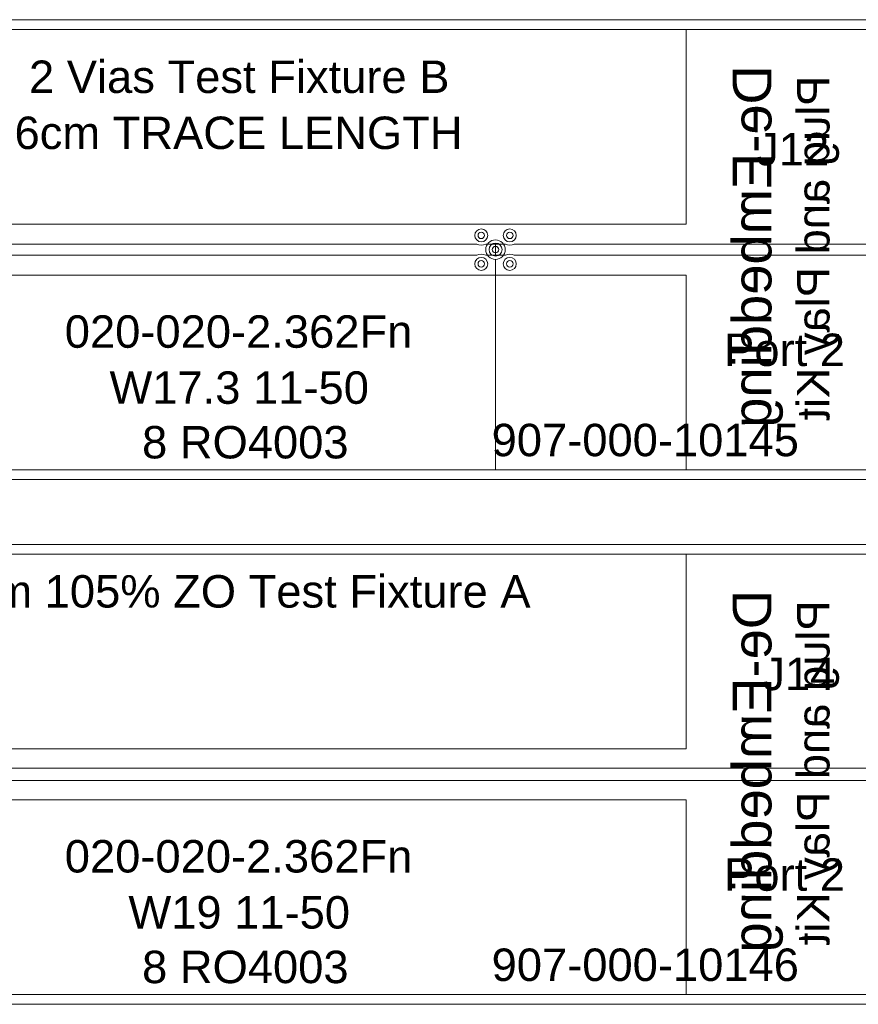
# Model space of a CAD drawing. Header units: inches. Extents: x 0 to 11.5, y 0 to 7.4.
# Tile 19 of 21: x 9 to 10.3, y 3.5 to 5. Entities that reach past the tile are written whole.
import ezdxf
from ezdxf.enums import TextEntityAlignment as Align

# ---------------------------------------------------------------- set-up
doc = ezdxf.new("R2010")
doc.units = ezdxf.units.IN
for name, color, linetype in [('FAB', 7, 'Continuous'), ('L01', 80, 'Continuous'), ('L02', 172, 'Continuous'), ('L03', 172, 'Continuous'), ('L04', 172, 'Continuous'), ('OUTLINE', 7, 'Continuous'), ('PLATED', 8, 'Continuous'), ('SSB-BLUE', 140, 'Continuous'), ('SSB-WHITE', 8, 'Continuous'), ('SST-BLUE', 174, 'Continuous')]:
    doc.layers.add(name, color=color, linetype=linetype)
doc.styles.get("Standard").update_dxf_attribs({"font": 'arial.ttf'})

msp = doc.modelspace()

# ---------------------------------------------------------------- linework, layer by layer
at = {"layer": 'FAB', "lineweight": 0}
for p, q in [((10.5331599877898, 5.012147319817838), (8.171159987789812, 5.012147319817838)), ((8.171159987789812, 4.303147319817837), (10.5331599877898, 4.303147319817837)), ((10.5331602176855, 4.203147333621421), (8.171160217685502, 4.203147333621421)), ((8.171160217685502, 3.494147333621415), (10.5331602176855, 3.494147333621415))]:
    msp.add_line(p, q, dxfattribs=at)
at = {"layer": 'L01', "lineweight": 0}
msp.add_lwpolyline([(9.774499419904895, 4.648997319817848), (10.48315998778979, 4.648997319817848), (10.5331599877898, 4.652147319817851), (10.53315998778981, 4.652147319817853), (10.53315998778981, 4.663147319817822), (10.5331599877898, 4.663147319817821), (10.48315998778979, 4.666297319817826), (9.774499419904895, 4.666297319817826, -0.2412489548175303), (9.760820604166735, 4.666297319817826), (9.745660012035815, 4.666297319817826), (9.745660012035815, 4.648997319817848), (9.760820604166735, 4.648997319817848, -0.2412489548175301)], format="xyb", close=True, dxfattribs=at)
at = {"layer": 'L01', "linetype": 'Continuous', "lineweight": 0}
msp.add_lwpolyline([(8.171160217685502, 3.854147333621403), (8.171160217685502, 3.854147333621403), (8.171160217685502, 3.843147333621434), (8.171160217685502, 3.843147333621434), (8.221160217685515, 3.83914733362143), (10.48316021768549, 3.83914733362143), (10.5331602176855, 3.843147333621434), (10.5331602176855, 3.843147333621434), (10.5331602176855, 3.854147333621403), (10.5331602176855, 3.854147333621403), (10.48316021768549, 3.858147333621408), (8.221160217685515, 3.858147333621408)], close=True, dxfattribs=at)
at = {"layer": 'L01', "lineweight": 0}
for centre in [(9.723660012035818, 4.679647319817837), (9.767660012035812, 4.679647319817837), (9.745660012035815, 4.657647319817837), (9.723660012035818, 4.635647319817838), (9.767660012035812, 4.635647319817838)]:
    msp.add_circle(centre, 0.01, dxfattribs=at)
at = {"layer": 'L02', "lineweight": 0}
msp.add_lwpolyline([(8.958659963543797, 4.642647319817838), (8.958659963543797, 4.318147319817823), (8.171159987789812, 4.318147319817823), (8.171159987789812, 4.997147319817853), (10.53315998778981, 4.997147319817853), (10.53315998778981, 4.318147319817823), (9.745660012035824, 4.318147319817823), (9.745660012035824, 4.642647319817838, 2762.44244273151), (9.74563829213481, 4.642647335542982), (9.745638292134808, 4.318147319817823), (8.958681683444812, 4.318147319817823), (8.95868168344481, 4.642647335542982, 2762.44244273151)], format="xyb", close=True, dxfattribs=at)
msp.add_lwpolyline([(8.171160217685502, 4.188147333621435), (8.171160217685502, 3.509147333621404), (10.5331602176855, 3.509147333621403), (10.5331602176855, 4.188147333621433)], close=True, dxfattribs=at)
at = {"layer": 'L03', "lineweight": 0}
msp.add_lwpolyline([(8.958660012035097, 4.642647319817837), (8.958660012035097, 4.318147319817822), (8.20115998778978, 4.318147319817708), (8.20115998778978, 4.997147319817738), (10.50315998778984, 4.997147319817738), (10.50315998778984, 4.318147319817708), (9.745660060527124, 4.318147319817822), (9.745660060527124, 4.642647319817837, 2762.44244273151), (9.74563834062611, 4.642647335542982), (9.745638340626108, 4.318147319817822), (8.958681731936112, 4.318147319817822), (8.95868173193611, 4.642647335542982, 2762.44244273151)], format="xyb", close=True, dxfattribs=at)
msp.add_lwpolyline([(8.20116021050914, 4.188147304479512), (10.5031602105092, 4.188147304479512), (10.5031602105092, 3.509147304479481), (8.20116021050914, 3.509147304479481)], close=True, dxfattribs=at)
at = {"layer": 'L04', "lineweight": 0}
msp.add_lwpolyline([(8.987499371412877, 4.666297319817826), (9.716820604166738, 4.666297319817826, 0.2412489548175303), (9.730499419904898, 4.666297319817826), (9.745659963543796, 4.666297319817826), (9.745659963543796, 4.648997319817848), (9.730499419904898, 4.648997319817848, 0.2412489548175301), (9.716820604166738, 4.648997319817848), (8.987499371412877, 4.648997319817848, 0.2412489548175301), (8.973820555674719, 4.648997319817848), (8.958659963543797, 4.648997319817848), (8.958659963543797, 4.666297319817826), (8.973820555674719, 4.666297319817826, 0.2412489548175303)], format="xyb", close=True, dxfattribs=at)
msp.add_lwpolyline([(8.171160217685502, 4.188147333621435), (8.171160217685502, 3.509147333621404), (10.5331602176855, 3.509147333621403), (10.5331602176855, 4.188147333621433)], close=True, dxfattribs=at)
for centre in [(9.723660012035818, 4.679647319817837), (9.767660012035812, 4.679647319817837), (9.745660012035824, 4.657647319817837), (9.723660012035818, 4.635647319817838), (9.767660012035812, 4.635647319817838)]:
    msp.add_circle(centre, 0.01, dxfattribs=at)
at = {"layer": 'OUTLINE', "lineweight": 0}
for points in [[(8.17115998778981, 5.012147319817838), (8.17115998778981, 4.303147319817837), (10.53315998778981, 4.303147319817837), (10.53315998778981, 5.012147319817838)], [(8.171160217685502, 4.203147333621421), (8.171160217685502, 3.494147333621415), (10.5331602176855, 3.494147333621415), (10.5331602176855, 4.203147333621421)]]:
    msp.add_lwpolyline(points, close=True, dxfattribs=at)
at = {"layer": 'PLATED', "lineweight": 0}
for centre in [(9.723660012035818, 4.679647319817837), (9.767660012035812, 4.679647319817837), (9.745660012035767, 4.657647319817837), (9.723660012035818, 4.635647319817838), (9.767660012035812, 4.635647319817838)]:
    msp.add_circle(centre, 0.005, dxfattribs=at)
at = {"layer": 'SSB-WHITE', "lineweight": 0}
for points in [[(8.664660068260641, 4.997147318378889), (10.03966006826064, 4.997147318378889), (10.03966006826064, 4.69714731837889), (8.664660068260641, 4.69714731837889)], [(8.664660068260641, 4.318147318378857), (10.03966006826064, 4.318147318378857), (10.03966006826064, 4.618147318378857), (8.664660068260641, 4.618147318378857)], [(8.664660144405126, 4.188147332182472), (10.03966014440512, 4.188147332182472), (10.03966014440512, 3.888147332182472), (8.664660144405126, 3.888147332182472)], [(8.664660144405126, 3.509147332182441), (10.03966014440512, 3.509147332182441), (10.03966014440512, 3.809147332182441), (8.664660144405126, 3.809147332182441)]]:
    msp.add_lwpolyline(points, close=True, dxfattribs=at)

# ---------------------------------------------------------------- texts
at = {"layer": 'FAB', "lineweight": 0}
for s, p in [('907-000-10145', (9.976504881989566, 4.364139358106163)), ('907-000-10146', (9.97650511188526, 3.555139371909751))]:
    msp.add_text(s, height=0.05, dxfattribs=at).set_placement(p, align=Align.MIDDLE_CENTER)
at = {"layer": 'SSB-BLUE', "lineweight": 0, "text_generation_flag": 2}
for s, height, p in [('De-Embedding', 0.06, (10.14104665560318, 4.662471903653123)), ('Plug and Play Kit', 0.05, (10.23550978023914, 4.660063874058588)), ('De-Embedding', 0.06, (10.14104673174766, 3.853471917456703)), ('Plug and Play Kit', 0.05, (10.23550985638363, 3.851063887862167))]:
    msp.add_text(s, height=height, rotation=90, dxfattribs=at).set_placement(p, align=Align.MIDDLE_CENTER)
at = {"layer": 'SST-BLUE', "lineweight": 0}
for s, p in [('2 Vias Test Fixture B', (9.35053380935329, 4.9241628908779)), ('6cm TRACE LENGTH', (9.349485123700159, 4.837731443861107)), ('J12', (10.20376812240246, 4.812550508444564)), ('020-020-2.362Fn', (9.349485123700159, 4.531351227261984)), ('Port 2', (10.19123379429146, 4.503182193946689)), ('W17.3 11-50', (9.35053380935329, 4.44491978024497)), ('907-000-10145', (9.976504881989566, 4.364139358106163)), ('8 RO4003', (9.35992610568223, 4.360747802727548)), ('6cm 105%%% ZO Test Fixture A', (9.349485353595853, 4.130811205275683)), ('J14', (10.2131689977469, 4.003550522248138)), ('020-020-2.362Fn', (9.349485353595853, 3.722351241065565)), ('Port 2', (10.19123402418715, 3.694182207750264)), ('W19 11-50', (9.350534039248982, 3.635919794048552)), ('8 RO4003', (9.359926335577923, 3.55174781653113)), ('907-000-10146', (9.97650511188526, 3.555139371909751))]:
    msp.add_text(s, height=0.05, dxfattribs=at).set_placement(p, align=Align.MIDDLE_CENTER)

doc.saveas('drawing.dxf')
